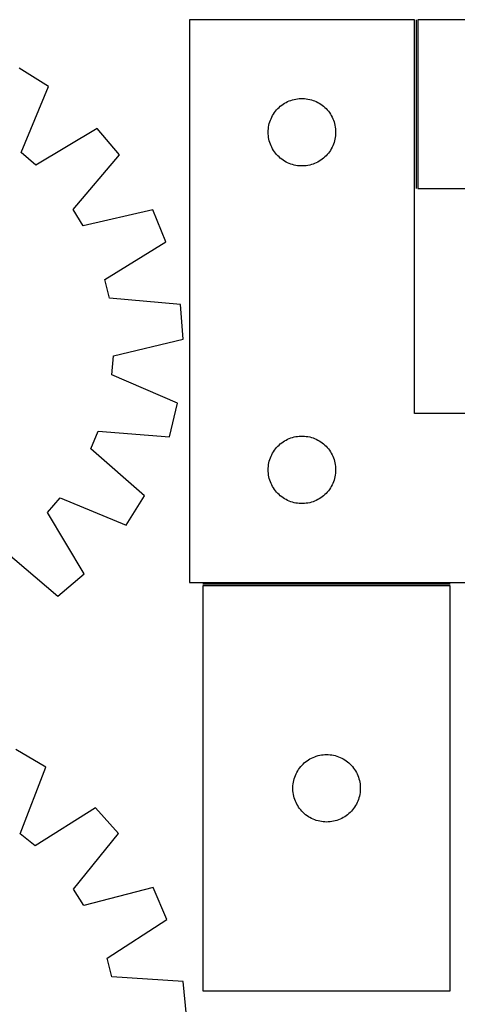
# Model space of a CAD drawing. Header units: millimetres. Extents: x 7 to 1493, y 7 to 2993.
# Tile 9 of 14: x 477 to 672, y 2556 to 2993. Entities that reach past the tile are written whole.
import ezdxf

# ---------------------------------------------------------------- set-up
doc = ezdxf.new("R2010")
doc.units = ezdxf.units.MM
doc.layers.add('COMMON', color=5, linetype='CONTINUOUS', true_color=0x0000ff)
doc.layers.add('CUT', color=7, linetype='CONTINUOUS', true_color=0x000000)

msp = doc.modelspace()

# ---------------------------------------------------------------- linework, layer by layer
at = {"layer": 'COMMON'}
for p, q in [((653.36996, 2993.429723), (653.36996, 2918.429723)), ((668.585166, 2742.679723), (558.585166, 2742.679723))]:
    msp.add_line(p, q, dxfattribs=at)
at = {"layer": 'CUT'}
for p, q in [((652.61996, 2993.429723), (552.61996, 2993.429723)), ((552.61996, 2993.429723), (552.61996, 2743.429723)), ((652.61996, 2818.429723), (652.61996, 2993.429723)), ((954.119961, 2993.429723), (654.119961, 2993.429723)), ((654.119961, 2993.429723), (654.119961, 2918.429723)), ((490.000776, 2963.730299), (476.92636, 2971.841416)), ((477.84582, 2934.383548), (490.000776, 2963.730299)), ((596.969041, 2957.324583), (597.691824, 2957.597062)), ((597.691824, 2957.597062), (598.427675, 2957.831971)), ((598.427675, 2957.831971), (599.174644, 2958.028689)), ((599.174644, 2958.028689), (599.930748, 2958.186692)), ((599.930748, 2958.186692), (600.693984, 2958.305563)), ((600.693984, 2958.305563), (601.462328, 2958.384986)), ((601.462328, 2958.384986), (602.233741, 2958.42475)), ((602.233741, 2958.42475), (603.006178, 2958.42475)), ((603.006178, 2958.42475), (603.777592, 2958.384986)), ((603.777592, 2958.384986), (604.545935, 2958.305563)), ((604.545935, 2958.305563), (605.309171, 2958.186692)), ((605.309171, 2958.186692), (606.065276, 2958.028689)), ((606.065276, 2958.028689), (606.812244, 2957.831971)), ((606.812244, 2957.831971), (607.548096, 2957.597062)), ((607.548096, 2957.597062), (608.270878, 2957.324583)), ((590.858163, 2952.738865), (591.352981, 2953.332005)), ((591.352981, 2953.332005), (591.877677, 2953.898885)), ((591.877677, 2953.898885), (592.43086, 2954.438004)), ((592.43086, 2954.438004), (593.011062, 2954.94793)), ((593.011062, 2954.94793), (593.616746, 2955.427312)), ((593.616746, 2955.427312), (594.246304, 2955.874878)), ((594.246304, 2955.874878), (594.898068, 2956.289442)), ((594.898068, 2956.289442), (595.570309, 2956.669905)), ((595.570309, 2956.669905), (596.261244, 2957.015257)), ((596.261244, 2957.015257), (596.969041, 2957.324583)), ((608.270878, 2957.324583), (608.978676, 2957.015257)), ((608.978676, 2957.015257), (609.669611, 2956.669905)), ((609.669611, 2956.669905), (610.341852, 2956.289442)), ((610.341852, 2956.289442), (610.993616, 2955.874878)), ((610.993616, 2955.874878), (611.623174, 2955.427312)), ((611.623174, 2955.427312), (612.228857, 2954.94793)), ((612.228857, 2954.94793), (612.80906, 2954.438004)), ((612.80906, 2954.438004), (613.362243, 2953.898885)), ((613.362243, 2953.898885), (613.886939, 2953.332005)), ((613.886939, 2953.332005), (614.381757, 2952.738865)), ((588.330429, 2947.991446), (588.584208, 2948.721004)), ((588.584208, 2948.721004), (588.875206, 2949.436532)), ((588.875206, 2949.436532), (589.202654, 2950.13613)), ((589.202654, 2950.13613), (589.565681, 2950.817944)), ((589.565681, 2950.817944), (589.963326, 2951.480166)), ((589.963326, 2951.480166), (590.394535, 2952.12104)), ((590.394535, 2952.12104), (590.858163, 2952.738865)), ((614.381757, 2952.738865), (614.845385, 2952.12104)), ((614.845385, 2952.12104), (615.276593, 2951.480166)), ((615.276593, 2951.480166), (615.674238, 2950.817944)), ((615.674238, 2950.817944), (616.037266, 2950.13613)), ((616.037266, 2950.13613), (616.364713, 2949.436532)), ((616.364713, 2949.436532), (616.655712, 2948.721004)), ((616.655712, 2948.721004), (616.909491, 2947.991446)), ((511.599767, 2945.076897), (484.335121, 2928.779234)), ((521.527802, 2933.322551), (511.599767, 2945.076897)), ((587.639848, 2944.201904), (587.699462, 2944.972038)), ((587.699462, 2944.972038), (587.798641, 2945.738082)), ((587.798641, 2945.738082), (587.937125, 2946.498004)), ((587.937125, 2946.498004), (588.114544, 2947.24979)), ((588.114544, 2947.24979), (588.330429, 2947.991446)), ((616.909491, 2947.991446), (617.125376, 2947.24979)), ((617.125376, 2947.24979), (617.302795, 2946.498004)), ((617.302795, 2946.498004), (617.441278, 2945.738082)), ((617.441278, 2945.738082), (617.540458, 2944.972038)), ((617.540458, 2944.972038), (617.600071, 2944.201904)), ((587.61996, 2943.429723), (587.639848, 2944.201904)), ((587.639848, 2942.657542), (587.61996, 2943.429723)), ((587.699462, 2941.887408), (587.639848, 2942.657542)), ((587.798641, 2941.121364), (587.699462, 2941.887408)), ((587.937125, 2940.361442), (587.798641, 2941.121364)), ((588.114544, 2939.609656), (587.937125, 2940.361442)), ((617.302795, 2940.361442), (617.125376, 2939.609656)), ((617.441278, 2941.121364), (617.302795, 2940.361442)), ((617.540458, 2941.887408), (617.441278, 2941.121364)), ((617.600071, 2942.657542), (617.540458, 2941.887408)), ((617.600071, 2944.201904), (617.61996, 2943.429723)), ((617.61996, 2943.429723), (617.600071, 2942.657542)), ((588.330429, 2938.868001), (588.114544, 2939.609656)), ((588.584208, 2938.138442), (588.330429, 2938.868001)), ((588.875206, 2937.422914), (588.584208, 2938.138442)), ((589.202654, 2936.723316), (588.875206, 2937.422914)), ((589.565681, 2936.041502), (589.202654, 2936.723316)), ((589.963326, 2935.37928), (589.565681, 2936.041502)), ((615.674238, 2936.041502), (615.276593, 2935.37928)), ((616.037266, 2936.723316), (615.674238, 2936.041502)), ((616.364713, 2937.422914), (616.037266, 2936.723316)), ((616.655712, 2938.138442), (616.364713, 2937.422914)), ((616.909491, 2938.868001), (616.655712, 2938.138442)), ((617.125376, 2939.609656), (616.909491, 2938.868001)), ((484.335121, 2928.779234), (477.84582, 2934.383548)), ((500.899107, 2909.16822), (521.527802, 2933.322551)), ((590.394535, 2934.738407), (589.963326, 2935.37928)), ((590.858163, 2934.120581), (590.394535, 2934.738407)), ((591.352981, 2933.527441), (590.858163, 2934.120581)), ((591.877677, 2932.960561), (591.352981, 2933.527441)), ((592.43086, 2932.421443), (591.877677, 2932.960561)), ((593.011062, 2931.911516), (592.43086, 2932.421443)), ((593.616746, 2931.432134), (593.011062, 2931.911516)), ((594.246304, 2930.984568), (593.616746, 2931.432134)), ((611.623174, 2931.432134), (610.993616, 2930.984568)), ((612.228857, 2931.911516), (611.623174, 2931.432134)), ((612.80906, 2932.421443), (612.228857, 2931.911516)), ((613.362243, 2932.960561), (612.80906, 2932.421443)), ((613.886939, 2933.527441), (613.362243, 2932.960561)), ((614.381757, 2934.120581), (613.886939, 2933.527441)), ((614.845385, 2934.738407), (614.381757, 2934.120581)), ((615.276593, 2935.37928), (614.845385, 2934.738407)), ((594.898068, 2930.570004), (594.246304, 2930.984568)), ((595.570309, 2930.189541), (594.898068, 2930.570004)), ((596.261244, 2929.844189), (595.570309, 2930.189541)), ((596.969041, 2929.534864), (596.261244, 2929.844189)), ((597.691824, 2929.262385), (596.969041, 2929.534864)), ((598.427675, 2929.027475), (597.691824, 2929.262385)), ((599.174644, 2928.830757), (598.427675, 2929.027475)), ((599.930748, 2928.672754), (599.174644, 2928.830757)), ((600.693984, 2928.553883), (599.930748, 2928.672754)), ((601.462328, 2928.47446), (600.693984, 2928.553883)), ((602.233741, 2928.434696), (601.462328, 2928.47446)), ((603.006178, 2928.434696), (602.233741, 2928.434696)), ((603.777592, 2928.47446), (603.006178, 2928.434696)), ((604.545935, 2928.553883), (603.777592, 2928.47446)), ((605.309171, 2928.672754), (604.545935, 2928.553883)), ((606.065276, 2928.830757), (605.309171, 2928.672754)), ((606.812244, 2929.027475), (606.065276, 2928.830757)), ((607.548096, 2929.262385), (606.812244, 2929.027475)), ((608.270878, 2929.534864), (607.548096, 2929.262385)), ((608.978676, 2929.844189), (608.270878, 2929.534864)), ((609.669611, 2930.189541), (608.978676, 2929.844189)), ((610.341852, 2930.570004), (609.669611, 2930.189541)), ((610.993616, 2930.984568), (610.341852, 2930.570004)), ((654.119961, 2918.429723), (854.119961, 2918.429723)), ((505.338971, 2901.832895), (500.899107, 2909.16822)), ((536.305445, 2908.907656), (505.338971, 2901.832895)), ((542.115274, 2894.660676), (536.305445, 2908.907656)), ((515.032121, 2878.06316), (542.115274, 2894.660676)), ((516.987942, 2869.714858), (515.032121, 2878.06316)), ((548.62503, 2866.874188), (516.987942, 2869.714858)), ((549.747948, 2851.52917), (548.62503, 2866.874188)), ((518.861424, 2844.113148), (549.747948, 2851.52917)), ((518.141753, 2835.56906), (518.861424, 2844.113148)), ((547.352597, 2823.091024), (518.141753, 2835.56906)), ((543.678683, 2808.150043), (547.352597, 2823.091024)), ((852.61996, 2818.429723), (652.61996, 2818.429723)), ((508.687461, 2802.737928), (512.012177, 2810.641449)), ((512.012177, 2810.641449), (543.678683, 2808.150043)), ((591.877677, 2803.898885), (592.43086, 2804.438004)), ((592.43086, 2804.438004), (593.011062, 2804.94793)), ((593.011062, 2804.94793), (593.616746, 2805.427312)), ((593.616746, 2805.427312), (594.246304, 2805.874878)), ((594.246304, 2805.874878), (594.898068, 2806.289442)), ((594.898068, 2806.289442), (595.570309, 2806.669905)), ((595.570309, 2806.669905), (596.261244, 2807.015257)), ((596.261244, 2807.015257), (596.969041, 2807.324583)), ((596.969041, 2807.324583), (597.691824, 2807.597062)), ((597.691824, 2807.597062), (598.427675, 2807.831971)), ((598.427675, 2807.831971), (599.174644, 2808.028689)), ((599.174644, 2808.028689), (599.930748, 2808.186692)), ((599.930748, 2808.186692), (600.693984, 2808.305563)), ((600.693984, 2808.305563), (601.462328, 2808.384986)), ((601.462328, 2808.384986), (602.233741, 2808.42475)), ((602.233741, 2808.42475), (603.006178, 2808.42475)), ((603.006178, 2808.42475), (603.777592, 2808.384986)), ((603.777592, 2808.384986), (604.545935, 2808.305563)), ((604.545935, 2808.305563), (605.309171, 2808.186692)), ((605.309171, 2808.186692), (606.065276, 2808.028689)), ((606.065276, 2808.028689), (606.812244, 2807.831971)), ((606.812244, 2807.831971), (607.548096, 2807.597062)), ((607.548096, 2807.597062), (608.270878, 2807.324583)), ((608.270878, 2807.324583), (608.978676, 2807.015257)), ((608.978676, 2807.015257), (609.669611, 2806.669905)), ((609.669611, 2806.669905), (610.341852, 2806.289442)), ((610.341852, 2806.289442), (610.993616, 2805.874878)), ((610.993616, 2805.874878), (611.623174, 2805.427312)), ((611.623174, 2805.427312), (612.228857, 2804.94793)), ((612.228857, 2804.94793), (612.80906, 2804.438004)), ((612.80906, 2804.438004), (613.362243, 2803.898885)), ((532.612699, 2781.843964), (508.687461, 2802.737928)), ((588.875206, 2799.436532), (589.202654, 2800.13613)), ((589.202654, 2800.13613), (589.565681, 2800.817944)), ((589.565681, 2800.817944), (589.963326, 2801.480166)), ((589.963326, 2801.480166), (590.394535, 2802.12104)), ((590.394535, 2802.12104), (590.858163, 2802.738865)), ((590.858163, 2802.738865), (591.352981, 2803.332005)), ((591.352981, 2803.332005), (591.877677, 2803.898885)), ((613.362243, 2803.898885), (613.886939, 2803.332005)), ((613.886939, 2803.332005), (614.381757, 2802.738865)), ((614.381757, 2802.738865), (614.845385, 2802.12104)), ((614.845385, 2802.12104), (615.276593, 2801.480166)), ((615.276593, 2801.480166), (615.674238, 2800.817944)), ((615.674238, 2800.817944), (616.037266, 2800.13613)), ((616.037266, 2800.13613), (616.364713, 2799.436532)), ((587.699462, 2794.972038), (587.798641, 2795.738082)), ((587.798641, 2795.738082), (587.937125, 2796.498004)), ((587.937125, 2796.498004), (588.114544, 2797.24979)), ((588.114544, 2797.24979), (588.330429, 2797.991446)), ((588.330429, 2797.991446), (588.584208, 2798.721004)), ((588.584208, 2798.721004), (588.875206, 2799.436532)), ((616.364713, 2799.436532), (616.655712, 2798.721004)), ((616.655712, 2798.721004), (616.909491, 2797.991446)), ((616.909491, 2797.991446), (617.125376, 2797.24979)), ((617.125376, 2797.24979), (617.302795, 2796.498004)), ((617.302795, 2796.498004), (617.441278, 2795.738082)), ((617.441278, 2795.738082), (617.540458, 2794.972038)), ((587.61996, 2793.429723), (587.639848, 2794.201904)), ((587.639848, 2792.657542), (587.61996, 2793.429723)), ((587.639848, 2794.201904), (587.699462, 2794.972038)), ((587.699462, 2791.887408), (587.639848, 2792.657542)), ((587.798641, 2791.121364), (587.699462, 2791.887408)), ((617.540458, 2791.887408), (617.441278, 2791.121364)), ((617.540458, 2794.972038), (617.600071, 2794.201904)), ((617.600071, 2792.657542), (617.540458, 2791.887408)), ((617.600071, 2794.201904), (617.61996, 2793.429723)), ((617.61996, 2793.429723), (617.600071, 2792.657542)), ((587.937125, 2790.361442), (587.798641, 2791.121364)), ((588.114544, 2789.609656), (587.937125, 2790.361442)), ((588.330429, 2788.868001), (588.114544, 2789.609656)), ((588.584208, 2788.138442), (588.330429, 2788.868001)), ((588.875206, 2787.422914), (588.584208, 2788.138442)), ((589.202654, 2786.723316), (588.875206, 2787.422914)), ((616.364713, 2787.422914), (616.037266, 2786.723316)), ((616.655712, 2788.138442), (616.364713, 2787.422914)), ((616.909491, 2788.868001), (616.655712, 2788.138442)), ((617.125376, 2789.609656), (616.909491, 2788.868001)), ((617.302795, 2790.361442), (617.125376, 2789.609656)), ((617.441278, 2791.121364), (617.302795, 2790.361442)), ((589.565681, 2786.041502), (589.202654, 2786.723316)), ((589.963326, 2785.37928), (589.565681, 2786.041502)), ((590.394535, 2784.738407), (589.963326, 2785.37928)), ((590.858163, 2784.120581), (590.394535, 2784.738407)), ((591.352981, 2783.527441), (590.858163, 2784.120581)), ((591.877677, 2782.960561), (591.352981, 2783.527441)), ((592.43086, 2782.421443), (591.877677, 2782.960561)), ((593.011062, 2781.911516), (592.43086, 2782.421443)), ((612.80906, 2782.421443), (612.228857, 2781.911516)), ((613.362243, 2782.960561), (612.80906, 2782.421443)), ((613.886939, 2783.527441), (613.362243, 2782.960561)), ((614.381757, 2784.120581), (613.886939, 2783.527441)), ((614.845385, 2784.738407), (614.381757, 2784.120581)), ((615.276593, 2785.37928), (614.845385, 2784.738407)), ((615.674238, 2786.041502), (615.276593, 2785.37928)), ((616.037266, 2786.723316), (615.674238, 2786.041502)), ((489.550517, 2774.435203), (495.154832, 2780.924505)), ((495.154832, 2780.924505), (524.501583, 2768.769549)), ((524.501583, 2768.769549), (532.612699, 2781.843964)), ((593.616746, 2781.432134), (593.011062, 2781.911516)), ((594.246304, 2780.984568), (593.616746, 2781.432134)), ((594.898068, 2780.570004), (594.246304, 2780.984568)), ((595.570309, 2780.189541), (594.898068, 2780.570004)), ((596.261244, 2779.844189), (595.570309, 2780.189541)), ((596.969041, 2779.534864), (596.261244, 2779.844189)), ((597.691824, 2779.262385), (596.969041, 2779.534864)), ((598.427675, 2779.027475), (597.691824, 2779.262385)), ((599.174644, 2778.830757), (598.427675, 2779.027475)), ((599.930748, 2778.672754), (599.174644, 2778.830757)), ((600.693984, 2778.553883), (599.930748, 2778.672754)), ((601.462328, 2778.47446), (600.693984, 2778.553883)), ((602.233741, 2778.434696), (601.462328, 2778.47446)), ((603.006178, 2778.434696), (602.233741, 2778.434696)), ((603.777592, 2778.47446), (603.006178, 2778.434696)), ((604.545935, 2778.553883), (603.777592, 2778.47446)), ((605.309171, 2778.672754), (604.545935, 2778.553883)), ((606.065276, 2778.830757), (605.309171, 2778.672754)), ((606.812244, 2779.027475), (606.065276, 2778.830757)), ((607.548096, 2779.262385), (606.812244, 2779.027475)), ((608.270878, 2779.534864), (607.548096, 2779.262385)), ((608.978676, 2779.844189), (608.270878, 2779.534864)), ((609.669611, 2780.189541), (608.978676, 2779.844189)), ((610.341852, 2780.570004), (609.669611, 2780.189541)), ((610.993616, 2780.984568), (610.341852, 2780.570004)), ((611.623174, 2781.432134), (610.993616, 2780.984568)), ((612.228857, 2781.911516), (611.623174, 2781.432134)), ((505.848181, 2747.170558), (489.550517, 2774.435203)), ((469.939503, 2757.871217), (494.093834, 2737.242523)), ((494.093834, 2737.242523), (505.848181, 2747.170558)), ((552.61996, 2743.429723), (852.61996, 2743.429723)), ((558.585166, 2741.929722), (558.585166, 2561.929722)), ((668.585166, 2741.929722), (558.585166, 2741.929722)), ((668.585166, 2561.929722), (668.585166, 2741.929722)), ((488.690406, 2661.377057), (475.409186, 2669.144924)), ((604.89385, 2664.155147), (605.534723, 2664.586355)), ((605.534723, 2664.586355), (606.196945, 2664.984001)), ((606.196945, 2664.984001), (606.878759, 2665.347028)), ((606.878759, 2665.347028), (607.578358, 2665.674476)), ((607.578358, 2665.674476), (608.293885, 2665.965474)), ((608.293885, 2665.965474), (609.023444, 2666.219253)), ((609.023444, 2666.219253), (609.765099, 2666.435138)), ((609.765099, 2666.435138), (610.516885, 2666.612557)), ((610.516885, 2666.612557), (611.276808, 2666.751041)), ((611.276808, 2666.751041), (612.042851, 2666.85022)), ((612.042851, 2666.85022), (612.812985, 2666.909833)), ((612.812985, 2666.909833), (613.585166, 2666.929722)), ((613.585166, 2666.929722), (614.357348, 2666.909833)), ((614.357348, 2666.909833), (615.127481, 2666.85022)), ((615.127481, 2666.85022), (615.893525, 2666.751041)), ((615.893525, 2666.751041), (616.653447, 2666.612557)), ((616.653447, 2666.612557), (617.405233, 2666.435138)), ((617.405233, 2666.435138), (618.146889, 2666.219253)), ((618.146889, 2666.219253), (618.876448, 2665.965474)), ((618.876448, 2665.965474), (619.591975, 2665.674476)), ((619.591975, 2665.674476), (620.291573, 2665.347028)), ((620.291573, 2665.347028), (620.973387, 2664.984001)), ((620.973387, 2664.984001), (621.635609, 2664.586355)), ((621.635609, 2664.586355), (622.276483, 2664.155147)), ((477.303853, 2631.723707), (488.690406, 2661.377057)), ((600.725447, 2659.651614), (601.140011, 2660.303378)), ((601.140011, 2660.303378), (601.587578, 2660.932936)), ((601.587578, 2660.932936), (602.06696, 2661.53862)), ((602.06696, 2661.53862), (602.576886, 2662.118822)), ((602.576886, 2662.118822), (603.116004, 2662.672005)), ((603.116004, 2662.672005), (603.682884, 2663.196701)), ((603.682884, 2663.196701), (604.276024, 2663.691519)), ((604.276024, 2663.691519), (604.89385, 2664.155147)), ((622.276483, 2664.155147), (622.894309, 2663.691519)), ((622.894309, 2663.691519), (623.487448, 2663.196701)), ((623.487448, 2663.196701), (624.054329, 2662.672005)), ((624.054329, 2662.672005), (624.593447, 2662.118822)), ((624.593447, 2662.118822), (625.103373, 2661.53862)), ((625.103373, 2661.53862), (625.582755, 2660.932936)), ((625.582755, 2660.932936), (626.030321, 2660.303378)), ((626.030321, 2660.303378), (626.444886, 2659.651614)), ((598.986201, 2655.375038), (599.182918, 2656.122007)), ((599.182918, 2656.122007), (599.417828, 2656.857858)), ((599.417828, 2656.857858), (599.690307, 2657.58064)), ((599.690307, 2657.58064), (599.999632, 2658.288438)), ((599.999632, 2658.288438), (600.344984, 2658.979373)), ((600.344984, 2658.979373), (600.725447, 2659.651614)), ((626.444886, 2659.651614), (626.825348, 2658.979373)), ((626.825348, 2658.979373), (627.1707, 2658.288438)), ((627.1707, 2658.288438), (627.480026, 2657.58064)), ((627.480026, 2657.58064), (627.752505, 2656.857858)), ((627.752505, 2656.857858), (627.987414, 2656.122007)), ((627.987414, 2656.122007), (628.184132, 2655.375038)), ((598.590139, 2652.315941), (598.629903, 2653.087354)), ((598.590139, 2651.543503), (598.590139, 2652.315941)), ((598.629903, 2650.77209), (598.590139, 2651.543503)), ((598.629903, 2653.087354), (598.709326, 2653.855697)), ((598.709326, 2653.855697), (598.828197, 2654.618933)), ((598.828197, 2654.618933), (598.986201, 2655.375038)), ((628.184132, 2655.375038), (628.342136, 2654.618933)), ((628.342136, 2654.618933), (628.461006, 2653.855697)), ((628.461006, 2653.855697), (628.540429, 2653.087354)), ((628.540429, 2653.087354), (628.580193, 2652.315941)), ((628.580193, 2651.543503), (628.540429, 2650.77209)), ((628.580193, 2652.315941), (628.580193, 2651.543503)), ((598.709326, 2650.003747), (598.629903, 2650.77209)), ((598.828197, 2649.240511), (598.709326, 2650.003747)), ((598.986201, 2648.484406), (598.828197, 2649.240511)), ((599.182918, 2647.737438), (598.986201, 2648.484406)), ((599.417828, 2647.001586), (599.182918, 2647.737438)), ((599.690307, 2646.278804), (599.417828, 2647.001586)), ((627.752505, 2647.001586), (627.480026, 2646.278804)), ((627.987414, 2647.737438), (627.752505, 2647.001586)), ((628.184132, 2648.484406), (627.987414, 2647.737438)), ((628.342136, 2649.240511), (628.184132, 2648.484406)), ((628.461006, 2650.003747), (628.342136, 2649.240511)), ((628.540429, 2650.77209), (628.461006, 2650.003747)), ((510.767864, 2643.292487), (483.936907, 2626.290295)), ((520.998651, 2631.800685), (510.767864, 2643.292487)), ((599.999632, 2645.571006), (599.690307, 2646.278804)), ((600.344984, 2644.880071), (599.999632, 2645.571006)), ((600.725447, 2644.20783), (600.344984, 2644.880071)), ((601.140011, 2643.556066), (600.725447, 2644.20783)), ((601.587578, 2642.926508), (601.140011, 2643.556066)), ((602.06696, 2642.320824), (601.587578, 2642.926508)), ((625.582755, 2642.926508), (625.103373, 2642.320824)), ((626.030321, 2643.556066), (625.582755, 2642.926508)), ((626.444886, 2644.20783), (626.030321, 2643.556066)), ((626.825348, 2644.880071), (626.444886, 2644.20783)), ((627.1707, 2645.571006), (626.825348, 2644.880071)), ((627.480026, 2646.278804), (627.1707, 2645.571006)), ((602.576886, 2641.740622), (602.06696, 2642.320824)), ((603.116004, 2641.187439), (602.576886, 2641.740622)), ((603.682884, 2640.662743), (603.116004, 2641.187439)), ((604.276024, 2640.167925), (603.682884, 2640.662743)), ((604.89385, 2639.704297), (604.276024, 2640.167925)), ((605.534723, 2639.273089), (604.89385, 2639.704297)), ((606.196945, 2638.875443), (605.534723, 2639.273089)), ((606.878759, 2638.512416), (606.196945, 2638.875443)), ((607.578358, 2638.184969), (606.878759, 2638.512416)), ((608.293885, 2637.89397), (607.578358, 2638.184969)), ((619.591975, 2638.184969), (618.876448, 2637.89397)), ((620.291573, 2638.512416), (619.591975, 2638.184969)), ((620.973387, 2638.875443), (620.291573, 2638.512416)), ((621.635609, 2639.273089), (620.973387, 2638.875443)), ((622.276483, 2639.704297), (621.635609, 2639.273089)), ((622.894309, 2640.167925), (622.276483, 2639.704297)), ((623.487448, 2640.662743), (622.894309, 2640.167925)), ((624.054329, 2641.187439), (623.487448, 2640.662743)), ((624.593447, 2641.740622), (624.054329, 2641.187439)), ((625.103373, 2642.320824), (624.593447, 2641.740622)), ((609.023444, 2637.640191), (608.293885, 2637.89397)), ((609.765099, 2637.424306), (609.023444, 2637.640191)), ((610.516885, 2637.246887), (609.765099, 2637.424306)), ((611.276808, 2637.108404), (610.516885, 2637.246887)), ((612.042851, 2637.009224), (611.276808, 2637.108404)), ((612.812985, 2636.949611), (612.042851, 2637.009224)), ((613.585166, 2636.929722), (612.812985, 2636.949611)), ((614.357348, 2636.949611), (613.585166, 2636.929722)), ((615.127481, 2637.009224), (614.357348, 2636.949611)), ((615.893525, 2637.108404), (615.127481, 2637.009224)), ((616.653447, 2637.246887), (615.893525, 2637.108404)), ((617.405233, 2637.424306), (616.653447, 2637.246887)), ((618.146889, 2637.640191), (617.405233, 2637.424306)), ((618.876448, 2637.89397), (618.146889, 2637.640191)), ((483.936907, 2626.290295), (477.303853, 2631.723707)), ((501.006007, 2607.117311), (520.998651, 2631.800685)), ((536.407122, 2607.778927), (505.6354, 2599.900102)), ((542.586017, 2593.688085), (536.407122, 2607.778927)), ((505.6354, 2599.900102), (501.006007, 2607.117311)), ((515.9443, 2576.390869), (542.586017, 2593.688085)), ((518.116874, 2568.096335), (515.9443, 2576.390869)), ((549.817212, 2566.080557), (518.116874, 2568.096335)), ((551.33938, 2550.769987), (549.817212, 2566.080557)), ((558.585166, 2561.929722), (668.585166, 2561.929722))]:
    msp.add_line(p, q, dxfattribs=at)

doc.saveas('drawing.dxf')
